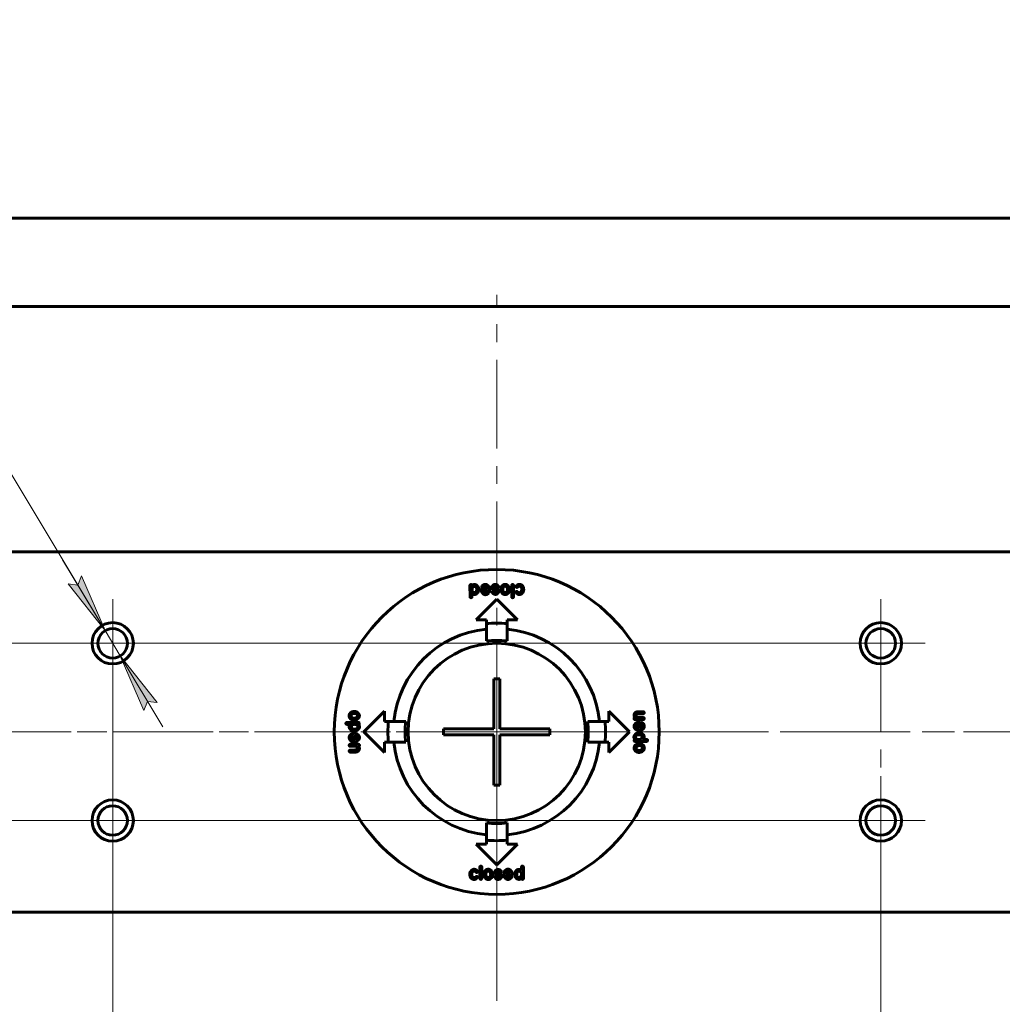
# Model space of a CAD drawing. Header units: millimetres. Extents: x 0 to 841, y 0 to 594.
# Tile 4 of 26: x 181 to 264, y 108 to 191. Entities that reach past the tile are written whole.
import ezdxf

# ---------------------------------------------------------------- set-up
doc = ezdxf.new("R2010")
doc.units = ezdxf.units.MM
for name, pattern in [('K5LT_AXLED', [12, 7.5, -1.5, 1.5, -1.5]), ('K5LT_BASIC', [0]), ('K5LT_THIN', [0])]:
    doc.linetypes.add(name, pattern=pattern)
doc.layers.add('Системный слой', color=7, linetype='Continuous')
doc.layers.add('Системный слой (1)', color=7, linetype='Continuous', true_color=0x6c6c6c)
doc.styles.add('KDIMTEXTSTYLE', font='txt', dxfattribs={"width": 0.96, "oblique": 15, "height": 5})
doc.styles.add('KTEXTSTYLE', font='txt', dxfattribs={"width": 0.96, "height": 5})
doc.dimstyles.new('KDIMSTYLE (0.50)', dxfattribs={"dimtxt": 5, "dimasz": 1, "dimexe": 2, "dimexo": 0, "dimgap": 1, "dimtad": 1, "dimlfac": 2, "dimtxsty": 'KDIMTEXTSTYLE', "dimsah": 1, "dimcen": 0, "dimdle": 1, "dimadec": 0, "dimazin": 0, "dimtfac": 0.667, "dimtmove": 0, "dimatfit": 3, "dimfxl": 1, "dimtvp": 1, "dimtolj": 1, "dimtzin": 0, "dimarcsym": 0})

# ---------------------------------------------------------------- blocks, each defined once
blk = doc.blocks.new('U46')
at = {"layer": 'Системный слой (1)', "color": 30, "linetype": 'K5LT_AXLED', "lineweight": 18, "true_color": 0xff8000}
for q in [(188.94, 140.146), (185.19, 123.146), (192.69, 123.146), (188.94, 119.396)]:
    blk.add_line((188.94, 123.146), q, dxfattribs=at)
blk = doc.blocks.new('U47')
at = {"layer": 'Системный слой (1)', "color": 30, "linetype": 'K5LT_AXLED', "lineweight": 18, "true_color": 0xff8000}
for q in [(188.94, 141.896), (185.19, 138.146), (230.94, 138.146), (188.94, 134.396)]:
    blk.add_line((188.94, 138.146), q, dxfattribs=at)
blk = doc.blocks.new('U48')
at = {"layer": 'Системный слой (1)', "color": 30, "linetype": 'K5LT_AXLED', "lineweight": 18, "true_color": 0xff8000}
for q in [(221.44, 167.646), (182.69, 130.646), (260.19, 130.646), (221.44, 87.146)]:
    blk.add_line((221.44, 130.646), q, dxfattribs=at)
blk = doc.blocks.new('U49')
at = {"layer": 'Системный слой (1)', "color": 30, "linetype": 'K5LT_AXLED', "lineweight": 18, "true_color": 0xff8000}
for q in [(253.94, 126.896), (211.94, 123.146), (257.69, 123.146), (253.94, 119.396)]:
    blk.add_line((253.94, 123.146), q, dxfattribs=at)
blk = doc.blocks.new('U50')
at = {"layer": 'Системный слой (1)', "color": 30, "linetype": 'K5LT_AXLED', "lineweight": 18, "true_color": 0xff8000}
for q in [(253.94, 141.896), (250.19, 138.146), (257.69, 138.146), (253.94, 121.146)]:
    blk.add_line((253.94, 138.146), q, dxfattribs=at)
blk = doc.blocks.new('D9')
at = {"layer": 'Системный слой (1)'}
for points in [[(188.297, 139.218), (186.291, 143.845), (185.983, 143.077), (185.162, 143.168)], [(192.718, 133.123), (189.582, 137.073), (191.588, 132.446), (191.896, 133.214)]]:
    blk.add_hatch(color=7, dxfattribs=at).paths.add_polyline_path(points)
at = {"layer": 'Системный слой (1)', "color": 7, "linetype": 'K5LT_THIN', "lineweight": 18}
for p, q in [((162.323, 182.55), (131.765, 182.55)), ((188.297, 139.218), (162.323, 182.55)), ((188.297, 139.218), (184.698, 145.222)), ((186.291, 143.845), (185.983, 143.077)), ((188.297, 139.218), (186.291, 143.845)), ((185.983, 143.077), (185.162, 143.168)), ((185.162, 143.168), (188.297, 139.218)), ((189.582, 137.073), (188.297, 139.218)), ((189.582, 137.073), (191.588, 132.446)), ((192.718, 133.123), (189.582, 137.073)), ((189.582, 137.073), (193.181, 131.069)), ((191.588, 132.446), (191.896, 133.214)), ((191.896, 133.214), (192.718, 133.123))]:
    blk.add_line(p, q, dxfattribs=at)
blk.add_wipeout([(133.765, 183.55), (133.765, 190.932), (159.261, 190.932), (159.261, 183.55)]).dxf.layer = 'Системный слой (1)'
at = {"layer": 'Системный слой (1)', "color": 7, "char_height": 5, "attachment_point": 1, "style": 'KTEXTSTYLE'}
for s, insert in [('\\fArial|b0|c204|p34;\\H5.0;\\W1.000;\\Q15;\\fGOST Type AU|b0|i0|c204|p34;\\Q15;\\W0.960;4 отв. ', (133.765, 190.137)), ('\\fArial|b0|c204|p34;\\H5.0;\\W1.000;\\Q15;\\fGOST Type AU|b0|i0|c204|p34;\\Q15;\\W0.960;M', (151.756, 190.137)), ('\\fArial|b0|c204|p34;\\H5.0;\\W1.000;\\Q15;\\fGOST Type AU|b0|i0|c204|p34;\\Q15;\\W0.960;5', (155.725, 190.137))]:
    blk.add_mtext(s, dxfattribs=dict(at, insert=insert))
blk = doc.blocks.new('KDIMARROW_01')
at = {"layer": 'Системный слой'}
blk.add_hatch(color=0, dxfattribs=at).paths.add_polyline_path([(-5, -0.658), (0, 0), (-5, 0.658), (-4.5, 0)])
at = {"layer": 'Системный слой', "color": 0, "linetype": 'K5LT_THIN', "lineweight": 18}
for p, q in [((-4.5, 0), (-5, 0.658)), ((-5, 0.658), (0, 0)), ((0, 0), (-5, -0.658)), ((-5, -0.658), (-4.5, 0))]:
    blk.add_line(p, q, dxfattribs=at)
at = {"layer": 'Системный слой (1)', "color": 0, "linetype": 'K5LT_THIN', "lineweight": 18}
blk.add_line((638.725, 310.581), (638.225, 310.581), dxfattribs=at)
blk = doc.blocks.new('D10')
at = {"layer": 'Системный слой (1)', "color": 7, "linetype": 'K5LT_THIN', "lineweight": 18}
for p, q in [((253.94, 138.146), (88.412, 138.146)), ((90.412, 138.146), (91.071, 133.146)), ((90.412, 138.146), (90.412, 123.146)), ((91.071, 133.146), (90.412, 133.646)), ((90.412, 127.646), (91.071, 128.146)), ((91.071, 128.146), (90.412, 123.146)), ((253.94, 123.146), (88.412, 123.146))]:
    blk.add_line(p, q, dxfattribs=at)
blk.add_wipeout([(89.412, 126.693), (82.031, 126.693), (82.031, 134.282), (89.412, 134.282)]).dxf.layer = 'Системный слой (1)'
at = {"layer": 'Системный слой (1)'}
for points in [[(91.071, 133.146), (90.412, 138.146), (89.754, 133.146), (90.412, 133.646)], [(90.412, 123.146), (91.071, 128.146), (90.412, 127.646), (89.754, 128.146)]]:
    blk.add_hatch(color=7, dxfattribs=at).paths.add_polyline_path(points)
at = {"layer": 'Системный слой (1)', "color": 7, "linetype": 'K5LT_THIN', "lineweight": 18}
for p, q in [((89.754, 133.146), (90.412, 138.146)), ((90.412, 133.646), (89.754, 133.146)), ((90.412, 123.146), (89.754, 128.146)), ((89.754, 128.146), (90.412, 127.646))]:
    blk.add_line(p, q, dxfattribs=at)
at = {"layer": 'Системный слой (1)', "color": 7, "insert": (82.825, 126.693), "char_height": 5, "attachment_point": 1, "rotation": 90, "style": 'KTEXTSTYLE'}
blk.add_mtext('\\fArial|b0|c204|p34;\\H5.0;\\W1.000;\\Q15;\\fGOST Type AU|b0|i0|c204|p34;\\Q15;\\W0.960;30', dxfattribs=at)
blk = doc.blocks.new('D11')
at = {"layer": 'Системный слой (1)'}
for points in [[(193.94, 66.801), (193.44, 67.46), (193.94, 68.118), (188.94, 67.46)], [(248.94, 66.801), (253.94, 67.46), (248.94, 68.118), (249.44, 67.46)]]:
    blk.add_hatch(color=7, dxfattribs=at).paths.add_polyline_path(points)
at = {"layer": 'Системный слой (1)', "color": 7, "linetype": 'K5LT_THIN', "lineweight": 18}
for p, q in [((188.94, 123.146), (188.94, 65.46)), ((253.94, 123.146), (253.94, 65.46)), ((188.94, 67.46), (193.94, 68.118)), ((193.94, 68.118), (193.44, 67.46)), ((249.44, 67.46), (248.94, 68.118)), ((248.94, 68.118), (253.94, 67.46)), ((193.94, 66.801), (188.94, 67.46)), ((188.94, 67.46), (253.94, 67.46)), ((193.44, 67.46), (193.94, 66.801)), ((253.94, 67.46), (248.94, 66.801)), ((248.94, 66.801), (249.44, 67.46))]:
    blk.add_line(p, q, dxfattribs=at)
blk.add_wipeout([(216.429, 68.46), (216.429, 75.842), (226.05, 75.842), (226.05, 68.46)]).dxf.layer = 'Системный слой (1)'
at = {"layer": 'Системный слой (1)', "color": 7, "insert": (216.429, 75.047), "char_height": 5, "attachment_point": 1, "style": 'KTEXTSTYLE'}
blk.add_mtext('\\fArial|b0|c204|p34;\\H5.0;\\W1.000;\\Q15;\\fGOST Type AU|b0|i0|c204|p34;\\Q15;\\W0.960;130', dxfattribs=at)
blk = doc.blocks.new('U51')
at = {"layer": 'Системный слой (1)', "color": 30, "linetype": 'K5LT_AXLED', "lineweight": 18, "true_color": 0xff8000}
for q in [(221.44, 140.146), (211.94, 130.646), (230.94, 130.646), (221.44, 121.146)]:
    blk.add_line((221.44, 130.646), q, dxfattribs=at)

msp = doc.modelspace()

# ---------------------------------------------------------------- linework, layer by layer
at = {"layer": 'Системный слой (1)', "color": 150, "linetype": 'K5LT_BASIC', "lineweight": 60, "true_color": 0x0080ff}
for p, q in [((318.3897, 174.1456), (124.4897, 174.1456)), ((318.3897, 166.6456), (124.4897, 166.6456)), ((318.3897, 145.8956), (124.4897, 145.8956)), ((219.1849, 142.0759), (219.1758, 143.0309)), ((219.3503, 142.6605), (219.3503, 142.7299)), ((219.7472, 142.734), (219.7472, 142.7084)), ((219.9175, 142.7167), (219.9175, 142.7035)), ((220.1374, 142.5761), (220.1242, 142.6811)), ((220.168, 142.9168), (220.168, 142.925)), ((220.2548, 142.8515), (220.2333, 142.8515)), ((220.2598, 142.7679), (220.6691, 142.7729)), ((220.2945, 142.5943), (220.2986, 142.6026)), ((220.6691, 142.6026), (220.6649, 142.5811)), ((220.6691, 142.7729), (220.6691, 142.777)), ((221.1114, 142.5373), (221.1246, 142.5373)), ((221.1817, 142.8862), (221.1817, 142.8639)), ((221.543, 142.8597), (221.5215, 142.8597)), ((221.5959, 142.5282), (221.5959, 142.4802)), ((221.7894, 142.7109), (221.7844, 142.7324)), ((222.1334, 142.9722), (222.1772, 142.9722)), ((222.7072, 142.085), (222.7072, 143.0524)), ((222.8643, 143.0441), (222.8643, 142.0982)), ((223.1545, 142.8763), (223.1371, 142.8763)), ((223.3199, 143.1334), (223.3637, 143.1334)), ((223.3901, 142.9804), (223.3463, 142.9804)), ((219.3503, 142.3421), (219.3461, 142.333)), ((219.3461, 142.333), (219.3461, 142.0759)), ((219.6897, 140.1456), (221.4397, 141.8956)), ((220.4731, 142.2628), (220.4466, 142.2628)), ((220.5078, 142.424), (220.4731, 142.424)), ((221.0502, 142.4629), (221.0502, 142.4893)), ((221.4339, 142.5025), (221.4339, 142.5108)), ((221.4397, 141.8956), (223.1897, 140.1456)), ((223.0627, 142.4579), (223.0627, 142.4711)), ((223.3769, 142.2743), (223.329, 142.2743)), ((223.3463, 142.4314), (223.3728, 142.4314)), ((220.5647, 140.1456), (219.6897, 140.1456)), ((220.5647, 139.811), (220.5647, 140.1456)), ((222.3147, 140.1456), (222.3147, 139.811)), ((223.1897, 140.1456), (222.3147, 140.1456)), ((220.5647, 138.346), (220.5647, 139.811)), ((222.3147, 139.811), (222.3147, 138.346)), ((221.1897, 135.1456), (221.1897, 130.8956)), ((221.6897, 135.1456), (221.1897, 135.1456)), ((221.6897, 130.8956), (221.6897, 135.1456)), ((209.1131, 131.9842), (209.1131, 132.028)), ((210.1897, 130.6456), (211.9397, 132.3956)), ((211.9397, 132.3956), (211.9397, 131.5206)), ((230.9397, 131.5206), (230.9397, 132.3956)), ((230.9397, 132.3956), (232.6897, 130.6456)), ((233.061, 131.7568), (233.061, 131.7874)), ((233.0651, 132.0272), (233.0651, 132.0752)), ((233.1213, 131.8569), (233.1263, 131.8569)), ((233.1263, 131.8569), (233.1263, 131.866)), ((233.8498, 131.6915), (233.1387, 131.6915)), ((233.3743, 131.8569), (233.8324, 131.861)), ((233.4049, 132.3497), (233.8365, 132.3538)), ((233.8365, 132.1793), (233.7406, 132.1793)), ((233.9234, 131.7783), (233.9234, 131.7742)), ((208.6724, 131.3624), (208.6724, 131.3666)), ((208.7468, 131.4451), (209.7448, 131.4493)), ((208.9651, 131.2839), (208.7989, 131.2839)), ((208.956, 131.0615), (208.956, 131.0747)), ((208.9866, 131.288), (208.9651, 131.2839)), ((209.1379, 131.0788), (209.1379, 131.0962)), ((209.3743, 131.6402), (209.3528, 131.6353)), ((209.4124, 131.288), (209.4471, 131.288)), ((209.7448, 131.293), (209.7448, 131.288)), ((209.8101, 131.3972), (209.8101, 131.3624)), ((211.9397, 131.5206), (212.2742, 131.5206)), ((212.2742, 131.5206), (213.7392, 131.5206)), ((221.1897, 130.8956), (216.9397, 130.8956)), ((216.9397, 130.8956), (216.9397, 130.3956)), ((225.9397, 130.8956), (221.6897, 130.8956)), ((225.9397, 130.3956), (225.9397, 130.8956)), ((229.1401, 131.5206), (230.6051, 131.5206)), ((230.6051, 131.5206), (230.9397, 131.5206)), ((233.0568, 131.1326), (233.0568, 131.159)), ((233.2181, 131.0979), (233.2181, 131.1326)), ((233.3702, 131.4683), (233.4752, 131.4815)), ((233.3967, 130.9366), (233.3752, 130.9408)), ((233.3884, 131.3112), (233.3967, 131.307)), ((233.562, 131.3459), (233.567, 130.9366)), ((233.567, 130.9366), (233.5711, 130.9366)), ((233.6455, 131.3509), (233.6455, 131.3724)), ((233.7109, 131.4377), (233.7191, 131.4377)), ((209.3123, 130.3545), (209.3082, 130.3545)), ((209.3173, 129.9453), (209.3123, 130.3545)), ((209.4091, 130.7216), (209.3437, 130.7216)), ((209.4793, 130.7307), (209.4091, 130.7216)), ((209.4827, 130.3545), (209.5042, 130.3504)), ((209.6612, 130.1933), (209.6612, 130.1586)), ((209.8225, 130.1586), (209.8225, 130.1321)), ((211.9397, 128.8956), (210.1897, 130.6456)), ((216.9397, 130.3956), (221.1897, 130.3956)), ((221.1897, 130.3956), (221.1897, 126.1456)), ((221.6897, 130.3956), (225.9397, 130.3956)), ((221.6897, 126.1456), (221.6897, 130.3956)), ((232.6897, 130.6456), (230.9397, 128.8956)), ((233.4, 130.5604), (233.4703, 130.5695)), ((233.4703, 130.5695), (233.5356, 130.5695)), ((233.7415, 130.2123), (233.7415, 130.195)), ((233.9234, 130.2297), (233.9234, 130.2165)), ((208.956, 129.5128), (208.956, 129.517)), ((209.0296, 129.5996), (209.7406, 129.5996)), ((209.505, 129.4343), (209.0469, 129.4301)), ((209.1685, 129.8535), (209.1602, 129.8535)), ((209.2338, 129.9403), (209.2338, 129.9188)), ((209.5091, 129.8229), (209.4041, 129.8097)), ((209.4909, 129.98), (209.4827, 129.9841)), ((209.758, 129.4343), (209.753, 129.4343)), ((209.753, 129.4343), (209.753, 129.4252)), ((209.8142, 129.264), (209.8142, 129.216)), ((209.8183, 129.5343), (209.8183, 129.5037)), ((212.2742, 129.7706), (211.9397, 129.7706)), ((211.9397, 129.7706), (211.9397, 128.8956)), ((213.7392, 129.7706), (212.2742, 129.7706)), ((230.6051, 129.7706), (229.1401, 129.7706)), ((230.9397, 129.7706), (230.6051, 129.7706)), ((230.9397, 128.8956), (230.9397, 129.7706)), ((233.0692, 129.894), (233.0692, 129.9287)), ((233.1346, 129.9982), (233.1346, 130.0031)), ((234.1325, 129.846), (233.1346, 129.8419)), ((233.4669, 130.0031), (233.4322, 130.0031)), ((233.505, 129.6509), (233.5265, 129.6559)), ((233.7663, 129.307), (233.7663, 129.2631)), ((233.8928, 130.0031), (233.9143, 130.0073)), ((233.9143, 130.0073), (234.0804, 130.0073)), ((234.207, 129.9287), (234.207, 129.9246)), ((209.0428, 129.1118), (209.1387, 129.1118)), ((209.4744, 128.9415), (209.0428, 128.9374)), ((221.1897, 126.1456), (221.6897, 126.1456)), ((220.5647, 121.4801), (220.5647, 122.9451)), ((222.3147, 122.9451), (222.3147, 121.4801)), ((221.4397, 119.3956), (219.6897, 121.1456)), ((219.6897, 121.1456), (220.5647, 121.1456)), ((220.5647, 121.1456), (220.5647, 121.4801)), ((223.1897, 121.1456), (221.4397, 119.3956)), ((222.3147, 121.4801), (222.3147, 121.1456)), ((222.3147, 121.1456), (223.1897, 121.1456)), ((220.015, 118.247), (220.015, 119.1929)), ((220.1721, 119.2062), (220.1721, 118.2388)), ((223.5332, 118.9581), (223.5332, 119.2153)), ((223.6944, 119.2153), (223.7035, 118.2603)), ((219.5024, 119.0168), (219.5504, 119.0168)), ((219.533, 118.8597), (219.5065, 118.8597)), ((219.7248, 118.4149), (219.7422, 118.4149)), ((219.8166, 118.8333), (219.8166, 118.82)), ((221.0899, 118.5803), (221.0949, 118.5588)), ((221.2834, 118.763), (221.2834, 118.8109)), ((221.3363, 118.4314), (221.3578, 118.4314)), ((221.4454, 118.7886), (221.4454, 118.7804)), ((221.6976, 118.405), (221.6976, 118.4273)), ((221.7679, 118.7539), (221.7547, 118.7539)), ((221.8291, 118.8283), (221.8291, 118.8018)), ((222.2103, 118.6886), (222.2144, 118.7101)), ((222.6195, 118.5232), (222.2103, 118.5182)), ((222.2103, 118.5182), (222.2103, 118.5141)), ((222.3715, 118.8672), (222.4062, 118.8672)), ((222.4062, 119.0284), (222.4327, 119.0284)), ((222.5848, 118.6968), (222.5807, 118.6886)), ((222.6245, 118.4397), (222.646, 118.4397)), ((222.7113, 118.3744), (222.7113, 118.3661)), ((222.7419, 118.715), (222.7551, 118.61)), ((222.9618, 118.5745), (222.9618, 118.5877)), ((223.1322, 118.5571), (223.1322, 118.5827)), ((223.529, 118.949), (223.5332, 118.9581)), ((223.529, 118.6307), (223.529, 118.5612)), ((219.4892, 118.3107), (219.533, 118.3107)), ((219.5595, 118.1578), (219.5156, 118.1578)), ((220.746, 118.319), (220.7021, 118.319)), ((318.3897, 115.3956), (124.4897, 115.3956))]:
    msp.add_line(p, q, dxfattribs=at)
at = {"layer": 'Системный слой (1)', "color": 30, "linetype": 'K5LT_AXLED', "lineweight": 18, "true_color": 0xff8000}
for p, q in [((221.4397, 150.1456), (221.4397, 107.8956)), ((253.9397, 138.1456), (188.9397, 138.1456)), ((104.9397, 130.6456), (337.9397, 130.6456)), ((188.9397, 123.1456), (253.9397, 123.1456))]:
    msp.add_line(p, q, dxfattribs=at)
at = {"layer": 'Системный слой (1)', "color": 150, "linetype": 'K5LT_BASIC', "lineweight": 60, "true_color": 0x0080ff}
for centre, radius in [((221.4397, 130.6456), 13.75), ((188.9397, 138.1456), 1.75), ((188.9397, 138.1456), 1.25), ((253.9397, 138.1456), 1.75), ((253.9397, 138.1456), 1.25), ((221.4397, 130.6456), 7.5), ((188.9397, 123.1456), 1.75), ((188.9397, 123.1456), 1.25), ((253.9397, 123.1456), 1.75), ((253.9397, 123.1456), 1.25)]:
    msp.add_circle(centre, radius, dxfattribs=at)
for radius, start, end in [(8.75, 95.73917, 174.26083), (9.2071, 84.546649, 95.453351), (8.75, 5.73917, 84.26083), (7.75, 83.517299, 96.482701), (9.2071, 174.546649, 185.453351), (7.75, 173.517299, 186.482701), (7.75, 353.517299, 6.482701), (9.2071, 354.546649, 5.453351), (8.75, 185.73917, 264.26083), (8.75, 275.73917, 354.26083), (7.75, 263.517299, 276.482701), (9.2071, 264.546649, 275.453351)]:
    msp.add_arc((221.4397, 130.6456), radius, start, end, dxfattribs=at)
for points in [[(219.2585, 143.1227), (219.1758, 143.1227), (219.1758, 143.0309)], [(219.2635, 143.1268), (219.2585, 143.1268), (219.2585, 143.1227)], [(219.3503, 143.0524), (219.3122, 143.1268), (219.2635, 143.1268)], [(219.5512, 143.1268), (219.4354, 143.1177), (219.3503, 143.0524)], [(219.5727, 142.9656), (219.3817, 142.9656), (219.3503, 142.7299)], [(219.3503, 142.6605), (219.3503, 142.5488), (219.4462, 142.4728)], [(219.538, 142.4331), (219.7108, 142.4331), (219.743, 142.6605)], [(219.7687, 143.0482), (219.6628, 143.1268), (219.5512, 143.1268)], [(219.6471, 142.935), (219.6, 142.9656), (219.5727, 142.9656)], [(219.7472, 142.734), (219.7472, 142.8515), (219.6471, 142.935)], [(219.743, 142.6605), (219.7472, 142.6605), (219.7472, 142.7084)], [(219.7604, 142.3421), (219.9175, 142.4901), (219.9175, 142.7035)], [(219.9175, 142.7167), (219.9175, 142.9168), (219.7687, 143.0482)], [(220.2598, 142.7679), (220.1242, 142.7679), (220.1242, 142.6811)], [(220.1374, 142.5761), (220.1705, 142.448), (220.2639, 142.3496)], [(220.2639, 143.0606), (220.168, 142.9846), (220.168, 142.925)], [(220.168, 142.9168), (220.1788, 142.8622), (220.2333, 142.8515)], [(220.2548, 142.8515), (220.2771, 142.8515), (220.316, 142.8903)], [(220.4996, 143.1301), (220.3474, 143.1301), (220.2639, 143.0606)], [(220.2945, 142.5943), (220.3516, 142.424), (220.4731, 142.424)], [(220.6558, 142.6067), (220.5574, 142.6067), (220.2986, 142.6026)], [(220.316, 142.8903), (220.3714, 142.973), (220.4772, 142.973)], [(220.4772, 142.973), (220.6219, 142.973), (220.6691, 142.777)], [(220.8088, 142.8945), (220.6873, 143.1301), (220.4996, 143.1301)], [(220.5078, 142.424), (220.6037, 142.424), (220.6649, 142.5811)], [(220.6691, 142.6026), (220.6608, 142.6067), (220.6558, 142.6067)], [(220.6782, 142.3239), (220.8435, 142.4645), (220.8435, 142.6944)], [(220.8435, 142.6944), (220.8353, 142.7853), (220.8088, 142.8945)], [(221.1461, 143.0912), (221.0155, 142.9986), (221.0155, 142.873)], [(221.0155, 142.873), (221.0155, 142.8101), (221.0552, 142.7506)], [(221.1114, 142.5373), (221.0767, 142.5373), (221.0502, 142.4893)], [(221.0552, 142.7506), (221.0949, 142.6753), (221.3082, 142.6199)], [(221.2379, 142.4629), (221.1618, 142.5373), (221.1246, 142.5373)], [(221.3297, 143.1342), (221.2528, 143.1342), (221.1461, 143.0912)], [(221.1817, 142.8862), (221.1817, 142.9623), (221.3165, 142.9821)], [(221.3735, 142.7679), (221.1817, 142.8018), (221.1817, 142.8639)], [(221.3082, 142.6199), (221.4339, 142.591), (221.4339, 142.5108)], [(221.3165, 142.9821), (221.4016, 142.9656), (221.4388, 142.9341)], [(221.5604, 143.0251), (221.4438, 143.1342), (221.3297, 143.1342)], [(221.5959, 142.5282), (221.5959, 142.6861), (221.3735, 142.7679)], [(221.4388, 142.9341), (221.4893, 142.8597), (221.5215, 142.8597)], [(221.543, 142.8597), (221.5918, 142.8597), (221.6083, 142.9341)], [(221.6083, 142.9341), (221.6083, 142.9656), (221.5604, 143.0251)], [(221.9333, 143.0598), (221.7844, 142.9027), (221.7844, 142.7324)], [(221.7894, 142.7109), (221.7844, 142.7109), (221.7844, 142.7068)], [(221.7844, 142.7068), (221.7844, 142.7001), (221.7977, 142.6018)], [(221.7977, 142.6018), (221.8886, 142.2702), (222.164, 142.2702)], [(222.1557, 143.1375), (222.0308, 143.1375), (221.9333, 143.0598)], [(221.9639, 142.8068), (221.9548, 142.744), (221.9506, 142.7324)], [(221.9506, 142.7324), (221.9506, 142.5315), (222.0904, 142.4488)], [(222.1334, 142.9722), (222.0275, 142.9722), (221.9639, 142.8068)], [(222.4608, 142.9589), (222.3368, 143.1375), (222.1557, 143.1375)], [(222.1681, 142.4314), (222.2921, 142.4314), (222.3475, 142.6018)], [(222.3599, 142.6844), (222.3599, 142.9284), (222.1772, 142.9722)], [(222.3252, 142.3099), (222.5261, 142.443), (222.5261, 142.6844)], [(222.3475, 142.6018), (222.3599, 142.6357), (222.3599, 142.6844)], [(222.5261, 142.6844), (222.5261, 142.8407), (222.4608, 142.9589)], [(222.7816, 143.1268), (222.7262, 143.1268), (222.7072, 143.0524)], [(222.8643, 143.0441), (222.8643, 143.1127), (222.7816, 143.1268)], [(223.1413, 142.5447), (223.0627, 142.5348), (223.0627, 142.4711)], [(223.1586, 143.0722), (223.0677, 142.9962), (223.0677, 142.9507)], [(223.0677, 142.9507), (223.085, 142.8763), (223.1371, 142.8763)], [(223.2678, 142.4488), (223.1719, 142.5447), (223.1413, 142.5447)], [(223.1545, 142.8763), (223.1727, 142.8763), (223.1983, 142.8978)], [(223.3199, 143.1334), (223.2521, 143.1334), (223.1586, 143.0722)], [(223.1983, 142.8978), (223.2702, 142.9804), (223.3463, 142.9804)], [(223.534, 143.0896), (223.4191, 143.1334), (223.3637, 143.1334)], [(223.5555, 142.6753), (223.5142, 142.4314), (223.3728, 142.4314)], [(223.3901, 142.9804), (223.5596, 142.9159), (223.5596, 142.7109)], [(223.7209, 142.6844), (223.7209, 142.9763), (223.534, 143.0896)], [(223.5381, 142.3273), (223.7209, 142.4662), (223.7209, 142.6844)], [(223.5596, 142.7109), (223.5555, 142.6935), (223.5555, 142.6753)], [(219.1849, 142.0759), (219.1849, 142.0197), (219.2585, 142.0023)], [(219.2585, 142.0023), (219.3461, 142.0147), (219.3461, 142.0759)], [(219.3503, 142.3421), (219.4255, 142.2884), (219.5156, 142.2768)], [(219.4462, 142.4728), (219.4801, 142.4463), (219.538, 142.4331)], [(219.5156, 142.2768), (219.6727, 142.2768), (219.7604, 142.3421)], [(220.2639, 142.3496), (220.3805, 142.2628), (220.4466, 142.2628)], [(220.4731, 142.2628), (220.5839, 142.2628), (220.6782, 142.3239)], [(221.0502, 142.4629), (221.085, 142.3173), (221.3256, 142.2843)], [(221.3297, 142.4414), (221.2859, 142.4414), (221.2379, 142.4629)], [(221.3256, 142.2843), (221.3735, 142.2826), (221.3991, 142.2884)], [(221.4339, 142.5025), (221.4107, 142.4414), (221.3297, 142.4414)], [(221.3991, 142.2884), (221.4653, 142.3099), (221.5042, 142.3413)], [(221.5042, 142.3413), (221.5769, 142.3934), (221.5959, 142.4802)], [(222.0904, 142.4488), (222.1334, 142.4314), (222.1681, 142.4314)], [(222.164, 142.2702), (222.245, 142.2702), (222.3252, 142.3099)], [(222.7072, 142.085), (222.7072, 142.0147), (222.7899, 142.0023)], [(222.7899, 142.0023), (222.8643, 142.0139), (222.8643, 142.0982)], [(223.0627, 142.4579), (223.0627, 142.4099), (223.1677, 142.3314)], [(223.1677, 142.3314), (223.2372, 142.2859), (223.329, 142.2743)], [(223.3463, 142.4314), (223.3182, 142.4314), (223.2678, 142.4488)], [(223.3769, 142.2743), (223.453, 142.2743), (223.5381, 142.3273)], [(209.1263, 132.3116), (208.9477, 132.1876), (208.9477, 132.0065)], [(208.9477, 132.0065), (208.9477, 131.8817), (209.0254, 131.7841)], [(209.0254, 131.7841), (209.1825, 131.6353), (209.3528, 131.6353)], [(209.4008, 132.2108), (209.1569, 132.2108), (209.1131, 132.028)], [(209.1131, 131.9842), (209.1131, 131.8784), (209.2784, 131.8147)], [(209.4008, 132.3769), (209.2445, 132.3769), (209.1263, 132.3116)], [(209.2784, 131.8147), (209.3413, 131.8056), (209.3528, 131.8015)], [(209.3528, 131.8015), (209.5538, 131.8015), (209.6364, 131.9412)], [(209.7754, 132.176), (209.6422, 132.3769), (209.4008, 132.3769)], [(209.4835, 132.1984), (209.4496, 132.2108), (209.4008, 132.2108)], [(209.6538, 132.0189), (209.6538, 132.143), (209.4835, 132.1984)], [(209.4835, 131.6485), (209.815, 131.7395), (209.815, 132.0148)], [(209.6364, 131.9412), (209.6538, 131.9842), (209.6538, 132.0189)], [(209.815, 132.0148), (209.815, 132.0958), (209.7754, 132.176)], [(233.1213, 131.8569), (233.061, 131.8279), (233.061, 131.7874)], [(233.061, 131.7568), (233.0891, 131.6915), (233.1387, 131.6915)], [(233.1867, 132.2976), (233.0651, 132.1926), (233.0651, 132.0752)], [(233.0651, 132.0272), (233.0651, 131.9544), (233.1263, 131.866)], [(233.4049, 132.3497), (233.285, 132.3497), (233.1867, 132.2976)], [(233.2263, 132.0487), (233.2263, 132.1231), (233.2875, 132.1578)], [(233.3049, 131.8833), (233.2263, 131.9743), (233.2263, 132.0487)], [(233.2875, 132.1578), (233.2875, 132.1793), (233.7406, 132.1793)], [(233.3743, 131.8569), (233.3264, 131.8569), (233.3049, 131.8833)], [(233.9234, 131.7783), (233.9234, 131.8536), (233.8324, 131.861)], [(233.9234, 132.262), (233.9118, 132.3538), (233.8365, 132.3538)], [(233.8365, 132.1793), (233.9234, 132.2008), (233.9234, 132.262)], [(233.8498, 131.6915), (233.8861, 131.6915), (233.9192, 131.7436)], [(233.9192, 131.7436), (233.9234, 131.7527), (233.9234, 131.7742)], [(208.7468, 131.4451), (208.6906, 131.4451), (208.6724, 131.3666)], [(208.6724, 131.3624), (208.6724, 131.3517), (208.6856, 131.3236)], [(208.6856, 131.3236), (208.7112, 131.2839), (208.7989, 131.2839)], [(209.0213, 131.2839), (208.956, 131.1979), (208.956, 131.0747)], [(208.956, 131.0615), (208.956, 130.9548), (209.0519, 130.844)], [(208.9866, 131.288), (208.9866, 131.2839), (209.0213, 131.2839)], [(209.242, 131.2492), (209.1379, 131.1764), (209.1379, 131.0962)], [(209.1379, 131.0788), (209.1379, 130.9226), (209.3644, 130.8787)], [(209.4124, 131.288), (209.3098, 131.2798), (209.242, 131.2492)], [(209.3644, 130.8787), (209.6141, 130.8787), (209.6827, 131.0185)], [(209.3743, 131.6402), (209.3743, 131.6353), (209.3785, 131.6353)], [(209.3785, 131.6353), (209.3851, 131.6353), (209.4835, 131.6485)], [(209.691, 131.0838), (209.691, 131.2508), (209.4471, 131.288)], [(209.6827, 131.0185), (209.691, 131.0697), (209.691, 131.0838)], [(209.6968, 130.8176), (209.8283, 130.9399), (209.8283, 131.0838)], [(209.8101, 131.3972), (209.7762, 131.4493), (209.7448, 131.4493)], [(209.7448, 131.293), (209.7977, 131.293), (209.8101, 131.3624)], [(209.8283, 131.0838), (209.8283, 131.1954), (209.7448, 131.288)], [(233.1437, 131.3418), (233.0568, 131.2252), (233.0568, 131.159)], [(233.0568, 131.1326), (233.0568, 131.0218), (233.118, 130.9275)], [(233.118, 130.9275), (233.2586, 130.7622), (233.4884, 130.7622)], [(233.3702, 131.4683), (233.242, 131.4352), (233.1437, 131.3418)], [(233.3884, 131.3112), (233.2181, 131.2541), (233.2181, 131.1326)], [(233.2181, 131.0979), (233.2181, 131.0019), (233.3752, 130.9408)], [(233.4008, 130.9498), (233.4008, 131.0482), (233.3967, 131.307)], [(233.3967, 130.9366), (233.4008, 130.9449), (233.4008, 130.9498)], [(233.562, 131.3459), (233.562, 131.4815), (233.4752, 131.4815)], [(233.7671, 131.1284), (233.7671, 130.9837), (233.5711, 130.9366)], [(233.7109, 131.4377), (233.6563, 131.4269), (233.6455, 131.3724)], [(233.6455, 131.3509), (233.6455, 131.3285), (233.6844, 131.2897)], [(233.6844, 131.2897), (233.7671, 131.2343), (233.7671, 131.1284)], [(233.6885, 130.7969), (233.9242, 130.9184), (233.9242, 131.1061)], [(233.8547, 131.3418), (233.7787, 131.4377), (233.7191, 131.4377)], [(233.9242, 131.1061), (233.9242, 131.2583), (233.8547, 131.3418)], [(209.1908, 130.4943), (208.9551, 130.3727), (208.9551, 130.185)], [(208.9551, 130.185), (208.9551, 130.0329), (209.0246, 129.9494)], [(209.0519, 130.844), (209.2139, 130.7216), (209.3437, 130.7216)], [(209.1122, 130.1627), (209.1122, 130.3074), (209.3082, 130.3545)], [(209.1949, 130.0015), (209.1122, 130.0569), (209.1122, 130.1627)], [(209.3909, 130.529), (209.2999, 130.5207), (209.1908, 130.4943)], [(209.7613, 130.3636), (209.6207, 130.529), (209.3909, 130.529)], [(209.4827, 130.3545), (209.4785, 130.3463), (209.4785, 130.3413)], [(209.4785, 130.3413), (209.4785, 130.2429), (209.4827, 129.9841)], [(209.4793, 130.7307), (209.6116, 130.763), (209.6968, 130.8176)], [(209.4909, 129.98), (209.6612, 130.037), (209.6612, 130.1586)], [(209.6612, 130.1933), (209.6612, 130.2892), (209.5042, 130.3504)], [(209.7357, 129.9494), (209.8225, 130.066), (209.8225, 130.1321)], [(209.8225, 130.1586), (209.8225, 130.2694), (209.7613, 130.3636)], [(233.1825, 130.4736), (233.0511, 130.3512), (233.0511, 130.2074)], [(233.0511, 130.2074), (233.0511, 130.0957), (233.1346, 130.0031)], [(233.4, 130.5604), (233.2677, 130.5282), (233.1825, 130.4736)], [(233.1966, 130.2727), (233.1883, 130.2214), (233.1883, 130.2074)], [(233.1883, 130.2074), (233.1883, 130.0403), (233.4322, 130.0031)], [(233.5149, 130.4124), (233.2652, 130.4124), (233.1966, 130.2727)], [(233.4669, 130.0031), (233.5695, 130.0114), (233.6373, 130.042)], [(233.4884, 130.7622), (233.5794, 130.7704), (233.6885, 130.7969)], [(233.7415, 130.2123), (233.7415, 130.3686), (233.5149, 130.4124)], [(233.8274, 130.4471), (233.6654, 130.5695), (233.5356, 130.5695)], [(233.6373, 130.042), (233.7415, 130.1148), (233.7415, 130.195)], [(233.9234, 130.2297), (233.9234, 130.3363), (233.8274, 130.4471)], [(233.858, 130.0073), (233.9234, 130.0933), (233.9234, 130.2165)], [(208.9601, 129.5476), (208.956, 129.5385), (208.956, 129.517)], [(208.956, 129.5128), (208.956, 129.4376), (209.0469, 129.4301)], [(209.0296, 129.5996), (208.9932, 129.5996), (208.9601, 129.5476)], [(209.0246, 129.9494), (209.1007, 129.8535), (209.1602, 129.8535)], [(209.1685, 129.8535), (209.223, 129.8642), (209.2338, 129.9188)], [(209.2338, 129.9403), (209.2338, 129.9626), (209.1949, 130.0015)], [(209.3173, 129.9453), (209.3173, 129.8097), (209.4041, 129.8097)], [(209.505, 129.4343), (209.5529, 129.4343), (209.5744, 129.4078)], [(209.5091, 129.8229), (209.6373, 129.856), (209.7357, 129.9494)], [(209.5744, 129.4078), (209.653, 129.3169), (209.653, 129.2425)], [(209.653, 129.2425), (209.653, 129.168), (209.5918, 129.1333)], [(209.6927, 128.9936), (209.8142, 129.0986), (209.8142, 129.216)], [(209.8183, 129.5343), (209.7902, 129.5996), (209.7406, 129.5996)], [(209.8142, 129.264), (209.8142, 129.3367), (209.753, 129.4252)], [(209.758, 129.4343), (209.8183, 129.4632), (209.8183, 129.5037)], [(233.3958, 129.6426), (233.0643, 129.5517), (233.0643, 129.2764)], [(233.0643, 129.2764), (233.0643, 129.1953), (233.104, 129.1151)], [(233.1346, 129.9982), (233.0816, 129.9982), (233.0692, 129.9287)], [(233.0692, 129.894), (233.1031, 129.8419), (233.1346, 129.8419)], [(233.2429, 129.3499), (233.2255, 129.307), (233.2255, 129.2722)], [(233.2255, 129.2722), (233.2255, 129.1482), (233.3958, 129.0928)], [(233.5265, 129.4897), (233.3256, 129.4897), (233.2429, 129.3499)], [(233.5008, 129.6559), (233.4942, 129.6559), (233.3958, 129.6426)], [(233.4785, 129.0804), (233.7224, 129.0804), (233.7663, 129.2631)], [(233.505, 129.6509), (233.505, 129.6559), (233.5008, 129.6559)], [(233.8539, 129.507), (233.6968, 129.6559), (233.5265, 129.6559)], [(233.6009, 129.4765), (233.5381, 129.4855), (233.5265, 129.4897)], [(233.7663, 129.307), (233.7663, 129.4128), (233.6009, 129.4765)], [(233.753, 128.9795), (233.9316, 129.1036), (233.9316, 129.2846)], [(233.9316, 129.2846), (233.9316, 129.4095), (233.8539, 129.507)], [(233.8928, 130.0031), (233.8928, 130.0073), (233.858, 130.0073)], [(234.1937, 129.9676), (234.1681, 130.0073), (234.0804, 130.0073)], [(234.1325, 129.846), (234.1888, 129.846), (234.207, 129.9246)], [(234.207, 129.9287), (234.207, 129.9395), (234.1937, 129.9676)], [(209.0428, 129.1118), (208.956, 129.0903), (208.956, 129.0291)], [(208.956, 129.0291), (208.9675, 128.9374), (209.0428, 128.9374)], [(209.5918, 129.1333), (209.5918, 129.1118), (209.1387, 129.1118)], [(209.4744, 128.9415), (209.5943, 128.9415), (209.6927, 128.9936)], [(233.104, 129.1151), (233.2371, 128.9142), (233.4785, 128.9142)], [(233.3958, 129.0928), (233.4297, 129.0804), (233.4785, 129.0804)], [(233.4785, 128.9142), (233.6348, 128.9142), (233.753, 128.9795)], [(220.0895, 119.2888), (220.015, 119.2773), (220.015, 119.1929)], [(220.1721, 119.2062), (220.1721, 119.2764), (220.0895, 119.2888)], [(223.6208, 119.2888), (223.5332, 119.2764), (223.5332, 119.2153)], [(223.6944, 119.2153), (223.6944, 119.2715), (223.6208, 119.2888)], [(219.3412, 118.9639), (219.1585, 118.825), (219.1585, 118.6067)], [(219.1585, 118.6067), (219.1585, 118.3148), (219.3453, 118.2016)], [(219.3197, 118.5803), (219.3238, 118.5976), (219.3238, 118.6158)], [(219.4892, 118.3107), (219.3197, 118.3752), (219.3197, 118.5803)], [(219.3238, 118.6158), (219.3652, 118.8597), (219.5065, 118.8597)], [(219.5024, 119.0168), (219.4263, 119.0168), (219.3412, 118.9639)], [(219.533, 118.8597), (219.5611, 118.8597), (219.6116, 118.8424)], [(219.681, 118.3934), (219.6091, 118.3107), (219.533, 118.3107)], [(219.7116, 118.9598), (219.6421, 119.0052), (219.5504, 119.0168)], [(219.6116, 118.8424), (219.7075, 118.7465), (219.7381, 118.7465)], [(219.7248, 118.4149), (219.7066, 118.4149), (219.681, 118.3934)], [(219.8166, 118.8333), (219.8166, 118.8812), (219.7116, 118.9598)], [(219.7381, 118.7465), (219.8166, 118.7564), (219.8166, 118.82)], [(219.8116, 118.3405), (219.7943, 118.4149), (219.7422, 118.4149)], [(220.5541, 118.9813), (220.3532, 118.8481), (220.3532, 118.6067)], [(220.3532, 118.6067), (220.3532, 118.4504), (220.4185, 118.3322)], [(220.5318, 118.6894), (220.5194, 118.6555), (220.5194, 118.6067)], [(220.5194, 118.6067), (220.5194, 118.3628), (220.7021, 118.319)], [(220.7112, 118.8597), (220.5872, 118.8597), (220.5318, 118.6894)], [(220.7154, 119.021), (220.6343, 119.021), (220.5541, 118.9813)], [(220.789, 118.8424), (220.746, 118.8597), (220.7112, 118.8597)], [(221.0816, 118.6894), (220.9907, 119.021), (220.7154, 119.021)], [(220.746, 118.319), (220.8518, 118.319), (220.9155, 118.4843)], [(220.9287, 118.5588), (220.9287, 118.7597), (220.789, 118.8424)], [(220.9155, 118.4843), (220.9245, 118.5472), (220.9287, 118.5588)], [(220.946, 118.2313), (221.0949, 118.3884), (221.0949, 118.5588)], [(221.0949, 118.5844), (221.0949, 118.591), (221.0816, 118.6894)], [(221.0899, 118.5803), (221.0949, 118.5803), (221.0949, 118.5844)], [(221.3363, 118.4314), (221.2875, 118.4314), (221.271, 118.357)], [(221.271, 118.357), (221.271, 118.3256), (221.3189, 118.2661)], [(221.3752, 118.9498), (221.3024, 118.8978), (221.2834, 118.8109)], [(221.2834, 118.763), (221.2834, 118.6051), (221.5058, 118.5232)], [(221.4405, 118.357), (221.3901, 118.4314), (221.3578, 118.4314)], [(221.4802, 119.0028), (221.414, 118.9813), (221.3752, 118.9498)], [(221.5629, 118.3091), (221.4777, 118.3256), (221.4405, 118.357)], [(221.4454, 118.7886), (221.4686, 118.8498), (221.5496, 118.8498)], [(221.5711, 118.6712), (221.4454, 118.7001), (221.4454, 118.7804)], [(221.5538, 119.0069), (221.5058, 119.0086), (221.4802, 119.0028)], [(221.5058, 118.5232), (221.6976, 118.4893), (221.6976, 118.4273)], [(221.5496, 118.8498), (221.5934, 118.8498), (221.6414, 118.8283)], [(221.8291, 118.8283), (221.7944, 118.9738), (221.5538, 119.0069)], [(221.6976, 118.405), (221.6976, 118.3289), (221.5629, 118.3091)], [(221.8241, 118.5406), (221.7844, 118.6158), (221.5711, 118.6712)], [(221.6414, 118.8283), (221.7175, 118.7539), (221.7547, 118.7539)], [(221.7332, 118.1999), (221.8638, 118.2925), (221.8638, 118.4182)], [(221.7679, 118.7539), (221.8026, 118.7539), (221.8291, 118.8018)], [(221.8638, 118.4182), (221.8638, 118.481), (221.8241, 118.5406)], [(222.2012, 118.9672), (222.0358, 118.8267), (222.0358, 118.5968)], [(222.0358, 118.5968), (222.0441, 118.5058), (222.0705, 118.3967)], [(222.0705, 118.3967), (222.1921, 118.1611), (222.3798, 118.1611)], [(222.4062, 119.0284), (222.2954, 119.0284), (222.2012, 118.9672)], [(222.2103, 118.6886), (222.2185, 118.6844), (222.2235, 118.6844)], [(222.4021, 118.3182), (222.2574, 118.3182), (222.2103, 118.5141)], [(222.3715, 118.8672), (222.2756, 118.8672), (222.2144, 118.7101)], [(222.2235, 118.6844), (222.3219, 118.6844), (222.5807, 118.6886)], [(222.5633, 118.4008), (222.5079, 118.3182), (222.4021, 118.3182)], [(222.5848, 118.6968), (222.5278, 118.8672), (222.4062, 118.8672)], [(222.6154, 118.9416), (222.4988, 119.0284), (222.4327, 119.0284)], [(222.6245, 118.4397), (222.6022, 118.4397), (222.5633, 118.4008)], [(222.7419, 118.715), (222.7088, 118.8432), (222.6154, 118.9416)], [(222.6154, 118.2305), (222.7113, 118.3066), (222.7113, 118.3661)], [(222.6195, 118.5232), (222.7551, 118.5232), (222.7551, 118.61)], [(222.7113, 118.3744), (222.7006, 118.429), (222.646, 118.4397)], [(223.1189, 118.949), (222.9618, 118.801), (222.9618, 118.5877)], [(222.9618, 118.5745), (222.9618, 118.3744), (223.1107, 118.2429)], [(223.3637, 119.0143), (223.2066, 119.0143), (223.1189, 118.949)], [(223.1363, 118.6307), (223.1322, 118.6307), (223.1322, 118.5827)], [(223.1322, 118.5571), (223.1322, 118.4397), (223.2322, 118.3562)], [(223.3414, 118.8581), (223.1685, 118.8581), (223.1363, 118.6307)], [(223.2322, 118.3562), (223.2793, 118.3256), (223.3066, 118.3256)], [(223.3066, 118.3256), (223.4976, 118.3256), (223.529, 118.5612)], [(223.4331, 118.8184), (223.3992, 118.8448), (223.3414, 118.8581)], [(223.529, 118.949), (223.4538, 119.0028), (223.3637, 119.0143)], [(223.529, 118.6307), (223.529, 118.7423), (223.4331, 118.8184)], [(219.3453, 118.2016), (219.4602, 118.1578), (219.5156, 118.1578)], [(219.5595, 118.1578), (219.6273, 118.1578), (219.7207, 118.2189)], [(219.7207, 118.2189), (219.8116, 118.295), (219.8116, 118.3405)], [(220.015, 118.247), (220.015, 118.1784), (220.0977, 118.1644)], [(220.0977, 118.1644), (220.1531, 118.1644), (220.1721, 118.2388)], [(220.4185, 118.3322), (220.5426, 118.1536), (220.7236, 118.1536)], [(220.7236, 118.1536), (220.8485, 118.1536), (220.946, 118.2313)], [(221.3189, 118.2661), (221.4355, 118.1569), (221.5496, 118.1569)], [(221.5496, 118.1569), (221.6265, 118.1569), (221.7332, 118.1999)], [(222.3798, 118.1611), (222.5319, 118.1611), (222.6154, 118.2305)], [(223.1107, 118.2429), (223.2165, 118.1644), (223.3281, 118.1644)], [(223.3281, 118.1644), (223.4439, 118.1735), (223.529, 118.2388)], [(223.529, 118.2388), (223.5671, 118.1644), (223.6159, 118.1644)], [(223.6159, 118.1644), (223.6208, 118.1644), (223.6208, 118.1685)], [(223.6208, 118.1685), (223.7035, 118.1685), (223.7035, 118.2603)]]:
    msp.add_open_spline(points, degree=2, dxfattribs=at)

# ---------------------------------------------------------------- block references
at = {"layer": 'Системный слой (1)'}
for name in ['U48', 'U47', 'U50', 'U46', 'U49']:
    msp.add_blockref(name, (0, 0), dxfattribs=at)

# ---------------------------------------------------------------- next in the draw order: dimensions: what is measured, and where the dimension line sits
at = {"layer": 'Системный слой (1)', "color": 7}
dim = msp.add_diameter_dim_2p(p1=(190.225, 136.0013), p2=(187.6543, 140.2899), dimstyle='KDIMSTYLE (0.50)', override={"dimtih": 1, "dimtoh": 1, "dimpost": '\\fGOST Type AU|b0|c204|p34;\\H5.0;\\W0.960;\\Q15;\\fGOST Type AU|b0|i0|c204|p34;\\Q15;4 отв. \\fGOST Type AU|b0|c204|p34;\\H5.0;\\W0.960;\\Q15;М<>', "dimblk1": 'KDIMARROW_01', "dimblk2": 'KDIMARROW_01', "dimclrt": 7, "dimtol": 1, "dimtp": 0, "dimtm": 0, "dimtdec": 5, "dimtmove": 1, "dimatfit": 2, "dimtolj": 1}, dxfattribs=at)
dim.commit()
dim.dimension.update_dxf_attribs({"geometry": 'D9', "text_midpoint": (160.3232, 182.5497), "dimtype": 163})

# ---------------------------------------------------------------- next in the draw order: dimensions: what is measured, and where the dimension line sits
dim = msp.add_linear_dim(base=(90.4125, 138.1456), p1=(253.9397, 123.1456), p2=(253.9397, 138.1456), angle=90, dimstyle='KDIMSTYLE (0.50)', override={"dimexo": 0, "dimpost": '\\fGOST Type AU|b0|c204|p34;\\H5.0;\\W0.960;\\Q15;<>', "dimblk1": 'KDIMARROW_01', "dimblk2": 'KDIMARROW_01', "dimse1": 0, "dimse2": 0, "dimclrt": 7, "dimtol": 1, "dimtp": 0, "dimtm": 0, "dimtdec": 5, "dimtolj": 1}, dxfattribs=at)
dim.commit()
dim.dimension.update_dxf_attribs({"geometry": 'D10', "text_midpoint": (90.4125, 130.6456), "dimtype": 160})

# ---------------------------------------------------------------- next in the draw order: dimensions: what is measured, and where the dimension line sits
dim = msp.add_linear_dim(base=(188.9397, 67.4597), p1=(253.9397, 123.1456), p2=(188.9397, 123.1456), dimstyle='KDIMSTYLE (0.50)', override={"dimexo": 0, "dimpost": '\\fGOST Type AU|b0|c204|p34;\\H5.0;\\W0.960;\\Q15;<>', "dimblk1": 'KDIMARROW_01', "dimblk2": 'KDIMARROW_01', "dimse1": 0, "dimse2": 0, "dimclrt": 7, "dimtol": 1, "dimtp": 0, "dimtm": 0, "dimtdec": 5, "dimtolj": 1}, dxfattribs=at)
dim.commit()
dim.dimension.update_dxf_attribs({"geometry": 'D11', "text_midpoint": (221.4397, 67.4597), "dimtype": 160})

# ---------------------------------------------------------------- next in the draw order: linework, layer by layer
at = {"layer": 'Системный слой (1)', "color": 30, "linetype": 'K5LT_AXLED', "lineweight": 18, "true_color": 0xff8000}
for p, q in [((188.9397, 138.1456), (188.9397, 123.1456)), ((253.9397, 138.1456), (253.9397, 123.1456))]:
    msp.add_line(p, q, dxfattribs=at)

# ---------------------------------------------------------------- next in the draw order: block references
at = {"layer": 'Системный слой (1)'}
msp.add_blockref('U51', (0, 0), dxfattribs=at)

doc.saveas('drawing.dxf')
